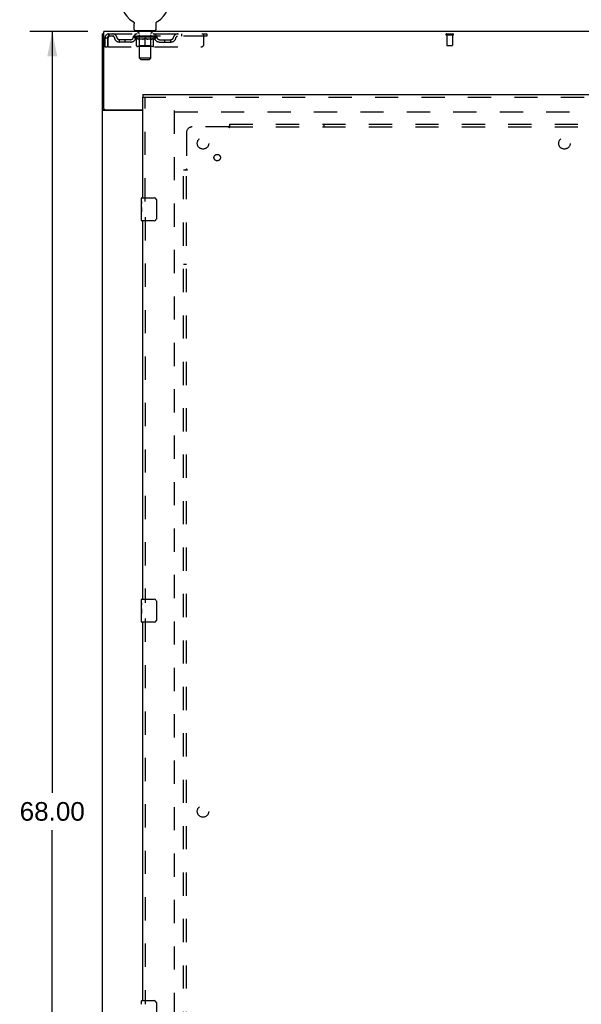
# Model space of a CAD drawing. Header units: inches. Extents: x 0 to 184, y 0 to 119.
# Tile 6 of 20: x 50 to 75, y 36 to 79. Entities that reach past the tile are written whole.
import ezdxf

# ---------------------------------------------------------------- set-up
doc = ezdxf.new("R2010")
doc.units = ezdxf.units.IN
doc.header["$LTSCALE"] = 10.121375
doc.header["$MEASUREMENT"] = 0
doc.linetypes.add('HIDDEN', pattern=[0.2, 0.1, -0.1])
doc.layers.get('0').update_dxf_attribs({"linetype": 'CONTINUOUS'})
for name, color, linetype in [('DEFAULT_2', 8, 'HIDDEN'), ('DIMENSIONS', 7, 'CONTINUOUS'), ('DOOR_ASSEMBLY', 7, 'CONTINUOUS'), ('SUBPANEL', 7, 'CONTINUOUS')]:
    doc.layers.add(name, color=color, linetype=linetype)
doc.styles.get("Standard").update_dxf_attribs({"font": 'arial.ttf'})
doc.dimstyles.new('DIMSTYLE_1', dxfattribs={"dimtxt": 0.811875, "dimasz": 1.0825, "dimexe": 0.09, "dimexo": 0.07, "dimgap": 0.0375, "dimtad": 0, "dimtih": 1, "dimtoh": 1, "dimzin": 4, "dimdsep": 46, "dimtxsty": 'Standard', "dimblk": '_FILLED', "dimblk1": '_FILLED', "dimblk2": '_FILLED', "dimcen": 0.09, "dimadec": 3, "dimazin": 1, "dimtfac": 1, "dimtdec": 3, "dimtofl": 0, "dimtmove": 0, "dimatfit": 3, "dimldrblk": '_FILLED', "dimfxl": 0, "dimtolj": 1, "dimtzin": 4, "dimarcsym": 0})

# ---------------------------------------------------------------- blocks, each defined once
blk = doc.blocks.new('_FILLED')
at = {"color": 0, "linetype": 'ByBlock'}
blk.add_solid([(0, 0), (-1, 0.2), (-1, -0.2)], dxfattribs=at)
blk = doc.blocks.new('*D15')
at = {"layer": 'DIMENSIONS', "color": 2, "linetype": 'Continuous'}
for p, q in [((53.14, 78.646), (50.617, 78.646)), ((51.591, 78.646), (51.591, 45.458)), ((51.591, 10.646), (51.591, 43.834)), ((53.14, 10.646), (50.617, 10.646))]:
    blk.add_line(p, q, dxfattribs=at)
at = {"layer": 'DIMENSIONS', "color": 2, "linetype": 'Continuous', "xscale": 1.0825, "yscale": 1.0825, "zscale": 1.0825}
for p, rotation in [((51.591, 78.646), 90), ((51.591, 10.646), 270)]:
    blk.add_blockref('_FILLED', p, dxfattribs=dict(at, rotation=rotation))
at = {"layer": 'DIMENSIONS', "color": 2, "linetype": 'Continuous', "insert": (51.591, 45.052), "char_height": 0.8119, "width": 2.83704, "attachment_point": 2, "line_spacing_factor": 0.9}
blk.add_mtext('68.00', dxfattribs=at)

msp = doc.modelspace()

# ---------------------------------------------------------------- linework, layer by layer
at = {"color": 7, "linetype": 'Continuous'}
for p, q in [((55.103, 79.092), (55.103, 79.092)), ((55.103, 79.092), (55.107, 79.09)), ((55.107, 79.09), (55.11, 79.088)), ((55.11, 79.088), (55.114, 79.085)), ((55.114, 79.085), (55.117, 79.082)), ((55.117, 79.083), (55.121, 79.08)), ((55.121, 79.08), (55.124, 79.077)), ((55.124, 79.077), (55.127, 79.074)), ((55.127, 79.074), (55.13, 79.071)), ((55.13, 79.071), (55.133, 79.068)), ((55.133, 79.068), (55.136, 79.064)), ((55.136, 79.064), (55.139, 79.061)), ((55.139, 79.061), (55.141, 79.057)), ((55.141, 79.057), (55.144, 79.054)), ((55.144, 79.054), (55.146, 79.05)), ((55.146, 79.05), (55.148, 79.046)), ((55.148, 79.046), (55.15, 79.043)), ((55.15, 79.043), (55.152, 79.039)), ((55.152, 79.039), (55.154, 79.035)), ((55.154, 79.035), (55.156, 79.031)), ((55.156, 79.031), (55.157, 79.027)), ((55.157, 79.027), (55.159, 79.023)), ((55.159, 79.023), (55.16, 79.018)), ((55.16, 79.018), (55.161, 79.014)), ((55.161, 79.014), (55.162, 79.01)), ((56.114, 78.985), (56.115, 78.988)), ((56.116, 79.006), (56.117, 79.01)), ((56.117, 79.01), (56.118, 79.014)), ((56.118, 79.014), (56.119, 79.018)), ((56.119, 79.018), (56.12, 79.023)), ((56.12, 79.023), (56.122, 79.027)), ((56.122, 79.027), (56.123, 79.031)), ((56.123, 79.031), (56.125, 79.035)), ((56.125, 79.035), (56.127, 79.039)), ((56.127, 79.039), (56.129, 79.043)), ((56.129, 79.043), (56.131, 79.046)), ((56.131, 79.046), (56.133, 79.05)), ((56.133, 79.05), (56.135, 79.054)), ((56.135, 79.054), (56.138, 79.057)), ((56.138, 79.057), (56.14, 79.061)), ((56.14, 79.061), (56.143, 79.064)), ((56.143, 79.064), (56.146, 79.068)), ((56.146, 79.068), (56.149, 79.071)), ((56.149, 79.071), (56.152, 79.074)), ((56.152, 79.074), (56.155, 79.077)), ((56.155, 79.077), (56.158, 79.08)), ((56.158, 79.08), (56.162, 79.083)), ((56.162, 79.082), (56.165, 79.085)), ((56.165, 79.085), (56.169, 79.088)), ((56.168, 79.088), (56.172, 79.09)), ((56.169, 79.088), (56.17, 79.089)), ((56.172, 79.09), (56.176, 79.092)), ((56.176, 79.092), (56.176, 79.092)), ((55.164, 78.736), (55.164, 78.985)), ((55.202, 78.676), (55.202, 78.646)), ((56.077, 78.676), (55.202, 78.676)), ((56.077, 78.676), (56.077, 78.646)), ((56.114, 78.736), (56.114, 78.985)), ((53.837, 78.542), (53.785, 78.542)), ((53.889, 75.228), (53.785, 75.228)), ((53.889, 75.228), (53.889, 75.229))]:
    msp.add_line(p, q, dxfattribs=at)
at = {"color": 3, "linetype": 'Continuous'}
for p, q in [((53.837, 75.289), (53.837, 78.646)), ((93.983, 78.646), (53.837, 78.646)), ((53.785, 10.75), (53.785, 78.542)), ((55.535, 75.198), (53.826, 75.198)), ((53.897, 75.229), (55.535, 75.229))]:
    msp.add_line(p, q, dxfattribs=at)
at = {"color": 7, "linetype": 'Continuous'}
for points in [[(55.162, 79.01), (55.163, 79.006), (55.163, 79.001), (55.164, 78.997), (55.164, 78.993), (55.164, 78.988), (55.164, 78.985)], [(55.164, 78.993), (55.164, 78.988), (55.164, 78.985)], [(56.115, 78.988), (56.115, 78.993), (56.115, 78.997), (56.116, 79.001), (56.116, 79.006)], [(56.115, 78.988), (56.115, 78.993), (56.115, 78.997), (56.116, 79.001), (56.116, 79.006)], [(53.899, 75.215), (53.896, 75.218), (53.895, 75.219), (53.894, 75.22), (53.892, 75.222), (53.891, 75.223), (53.89, 75.224), (53.89, 75.226), (53.89, 75.227), (53.889, 75.228)], [(53.908, 75.198), (53.908, 75.199), (53.908, 75.2), (53.908, 75.202), (53.908, 75.203), (53.908, 75.205), (53.907, 75.206), (53.906, 75.208), (53.905, 75.21), (53.904, 75.211), (53.902, 75.212), (53.901, 75.214), (53.899, 75.215)]]:
    msp.add_lwpolyline(points, dxfattribs=at)
at = {"color": 3, "linetype": 'Continuous'}
for points in [[(53.805, 75.21), (53.802, 75.211), (53.8, 75.213), (53.797, 75.214), (53.795, 75.216), (53.792, 75.217), (53.79, 75.219), (53.789, 75.221), (53.787, 75.222), (53.786, 75.224), (53.786, 75.226), (53.786, 75.227), (53.785, 75.228)], [(53.826, 75.198), (53.824, 75.199), (53.822, 75.201), (53.82, 75.202), (53.817, 75.204), (53.814, 75.205), (53.811, 75.207), (53.805, 75.21)]]:
    msp.add_lwpolyline(points, dxfattribs=at)
at = {"color": 7, "linetype": 'Continuous'}
for centre, radius, start, end in [((55.639, 80), 1.054, 300.3993, 239.6007), ((55.224, 78.736), 0.06, 180, 270), ((56.054, 78.736), 0.06, 270, 360)]:
    msp.add_arc(centre, radius, start, end, dxfattribs=at)
at = {"color": 3, "linetype": 'Continuous'}
msp.add_arc((53.897, 75.289), 0.06, 180, 270, dxfattribs=at)
at = {"layer": 'DEFAULT_2', "color": 8, "linetype": 'HIDDEN'}
for p, q in [((55.103, 79.092), (55.103, 79.092)), ((55.109, 79.089), (55.11, 79.088)), ((56.176, 79.092), (56.176, 79.092)), ((55.294, 78.676), (55.294, 78.646)), ((55.329, 78.586), (55.329, 78.666)), ((55.399, 78.576), (55.339, 78.576)), ((55.39, 77.486), (55.39, 78.566)), ((55.939, 78.576), (55.88, 78.576)), ((55.888, 77.486), (55.888, 78.566)), ((55.949, 78.586), (55.949, 78.666)), ((55.984, 78.676), (55.984, 78.646)), ((53.889, 78.375), (53.889, 77.979)), ((53.889, 78.375), (53.993, 78.375)), ((53.993, 78.375), (53.993, 77.979)), ((54.023, 77.979), (54.023, 78.375)), ((54.056, 78.542), (54.056, 78.438)), ((54.056, 78.542), (58.327, 78.542)), ((58.327, 78.438), (54.056, 78.438)), ((54.525, 78.187), (54.525, 78.291)), ((55.008, 78.291), (54.525, 78.291)), ((55.008, 78.187), (54.525, 78.187)), ((54.775, 78.187), (54.775, 78.291)), ((55.133, 78.4), (55.133, 78.438)), ((55.261, 78.311), (55.133, 78.4)), ((56.146, 78.4), (55.133, 78.4)), ((55.141, 78.432), (55.141, 78.438)), ((55.148, 78.43), (55.148, 78.432)), ((55.148, 78.43), (56.131, 78.43)), ((55.155, 78.43), (55.155, 78.432)), ((55.156, 78.43), (55.156, 78.432)), ((55.164, 78.432), (55.164, 78.438)), ((55.177, 78.43), (55.177, 78.432)), ((55.178, 78.43), (55.178, 78.432)), ((55.201, 78.432), (55.201, 78.438)), ((55.202, 78.438), (55.202, 78.542)), ((55.213, 78.43), (55.213, 78.432)), ((55.215, 78.43), (55.215, 78.432)), ((55.378, 78.432), (55.217, 78.432)), ((55.252, 78.432), (55.252, 78.438)), ((55.253, 78.43), (55.253, 78.432)), ((55.253, 78.43), (55.253, 78.432)), ((55.256, 78.43), (55.256, 78.432)), ((55.261, 78.43), (55.261, 78.432)), ((55.261, 78.311), (55.269, 78.311)), ((55.262, 78.43), (55.262, 78.432)), ((55.264, 78.43), (55.264, 78.432)), ((55.267, 78.43), (55.267, 78.433)), ((55.269, 78.021), (55.269, 78.346)), ((55.27, 78.43), (55.27, 78.432)), ((55.282, 78.43), (55.282, 78.432)), ((55.296, 78.43), (55.296, 78.432)), ((55.297, 78.43), (55.297, 78.434)), ((55.313, 78.43), (55.313, 78.432)), ((55.313, 78.43), (55.313, 78.432)), ((55.314, 78.432), (55.314, 78.438)), ((55.322, 78.43), (55.322, 78.432)), ((55.325, 78.43), (55.325, 78.432)), ((55.333, 78.43), (55.333, 78.432)), ((55.342, 78.43), (55.342, 78.435)), ((55.354, 78.43), (55.354, 78.432)), ((55.356, 78.43), (55.356, 78.432)), ((55.378, 78.43), (55.378, 78.432)), ((55.432, 78.432), (55.382, 78.432)), ((55.527, 78.311), (55.383, 78.311)), ((55.386, 78.432), (55.386, 78.438)), ((55.389, 78.023), (55.389, 78.398)), ((55.392, 78.43), (55.392, 78.432)), ((55.396, 78.43), (55.396, 78.432)), ((55.4, 78.43), (55.4, 78.436)), ((55.404, 78.43), (55.404, 78.432)), ((55.412, 78.43), (55.412, 78.432)), ((55.432, 78.43), (55.432, 78.432)), ((55.492, 78.432), (55.444, 78.432)), ((55.461, 78.43), (55.461, 78.432)), ((55.466, 78.432), (55.466, 78.438)), ((55.469, 78.43), (55.469, 78.432)), ((55.471, 78.43), (55.471, 78.437)), ((55.473, 78.43), (55.473, 78.432)), ((55.479, 78.43), (55.479, 78.432)), ((55.492, 78.43), (55.492, 78.432)), ((55.556, 78.432), (55.512, 78.432)), ((55.523, 78.43), (55.523, 78.432)), ((55.548, 78.432), (55.639, 78.438)), ((55.552, 78.432), (55.552, 78.438)), ((55.552, 78.432), (55.552, 78.438)), ((55.552, 78.438), (55.552, 78.438)), ((55.552, 78.43), (55.552, 78.432)), ((55.555, 78.43), (55.555, 78.433)), ((55.556, 78.43), (55.556, 78.432)), ((55.556, 78.43), (55.556, 78.432)), ((55.623, 78.432), (55.584, 78.432)), ((55.589, 78.43), (55.589, 78.432)), ((55.623, 78.43), (55.623, 78.432)), ((55.637, 78.432), (55.637, 78.432)), ((55.637, 78.43), (55.637, 78.432)), ((55.637, 78.43), (55.637, 78.432)), ((55.639, 78.432), (55.639, 78.438)), ((55.639, 77.991), (55.639, 78.346)), ((55.641, 78.43), (55.641, 78.432)), ((55.641, 78.432), (55.642, 78.432)), ((55.642, 78.43), (55.642, 78.432)), ((55.643, 78.432), (55.695, 78.432)), ((55.656, 78.43), (55.656, 78.432)), ((55.669, 78.432), (55.669, 78.436)), ((55.669, 78.436), (55.731, 78.432)), ((55.686, 78.432), (55.686, 78.435)), ((55.69, 78.43), (55.69, 78.432)), ((55.723, 78.43), (55.723, 78.432)), ((55.723, 78.43), (55.723, 78.432)), ((55.723, 78.432), (55.767, 78.432)), ((55.724, 78.43), (55.724, 78.433)), ((55.727, 78.432), (55.727, 78.438)), ((55.727, 78.432), (55.727, 78.438)), ((55.727, 78.438), (55.727, 78.438)), ((55.727, 78.43), (55.727, 78.432)), ((55.896, 78.311), (55.752, 78.311)), ((55.756, 78.43), (55.756, 78.432)), ((55.787, 78.43), (55.787, 78.432)), ((55.787, 78.432), (55.835, 78.432)), ((55.8, 78.43), (55.8, 78.432)), ((55.806, 78.43), (55.806, 78.432)), ((55.808, 78.43), (55.808, 78.437)), ((55.81, 78.43), (55.81, 78.432)), ((55.813, 78.432), (55.813, 78.438)), ((55.818, 78.43), (55.818, 78.432)), ((55.847, 78.43), (55.847, 78.432)), ((55.847, 78.432), (55.897, 78.432)), ((55.867, 78.43), (55.867, 78.432)), ((55.875, 78.43), (55.875, 78.432)), ((55.879, 78.43), (55.879, 78.436)), ((55.883, 78.43), (55.883, 78.432)), ((55.887, 78.43), (55.887, 78.432)), ((55.889, 78.023), (55.889, 78.398)), ((55.893, 78.432), (55.893, 78.438)), ((55.901, 78.43), (55.901, 78.432)), ((55.901, 78.432), (56.062, 78.432)), ((55.923, 78.43), (55.923, 78.432)), ((55.925, 78.43), (55.925, 78.432)), ((55.937, 78.43), (55.937, 78.435)), ((55.946, 78.43), (55.946, 78.432)), ((55.954, 78.43), (55.954, 78.432)), ((55.957, 78.43), (55.957, 78.432)), ((55.965, 78.432), (55.965, 78.438)), ((55.966, 78.43), (55.966, 78.432)), ((55.966, 78.43), (55.966, 78.432)), ((55.982, 78.43), (55.982, 78.434)), ((55.983, 78.43), (55.983, 78.432)), ((55.997, 78.43), (55.997, 78.432)), ((56.009, 78.43), (56.009, 78.432)), ((56.01, 78.021), (56.01, 78.346)), ((56.01, 78.311), (56.018, 78.311)), ((56.012, 78.43), (56.012, 78.433)), ((56.015, 78.43), (56.015, 78.432)), ((56.017, 78.43), (56.017, 78.432)), ((56.017, 78.43), (56.017, 78.432)), ((56.018, 78.311), (56.146, 78.4)), ((56.023, 78.43), (56.023, 78.432)), ((56.026, 78.43), (56.026, 78.432)), ((56.026, 78.43), (56.026, 78.432)), ((56.027, 78.432), (56.027, 78.438)), ((56.064, 78.43), (56.064, 78.432)), ((56.066, 78.43), (56.066, 78.432)), ((56.077, 78.438), (56.077, 78.542)), ((56.078, 78.432), (56.078, 78.438)), ((56.101, 78.43), (56.101, 78.432)), ((56.102, 78.43), (56.102, 78.432)), ((56.115, 78.432), (56.115, 78.438)), ((56.123, 78.43), (56.123, 78.432)), ((56.124, 78.43), (56.124, 78.432)), ((56.131, 78.43), (56.131, 78.432)), ((56.138, 78.432), (56.138, 78.438)), ((56.146, 78.4), (56.146, 78.438)), ((56.271, 78.291), (56.754, 78.291)), ((56.271, 78.187), (56.754, 78.187)), ((56.504, 78.187), (56.504, 78.291)), ((56.754, 78.187), (56.754, 78.291)), ((57.227, 78.542), (57.227, 78.438)), ((58.202, 78.104), (58.202, 78.542)), ((58.327, 78.542), (58.327, 78.438)), ((68.768, 78.542), (69.052, 78.542)), ((68.768, 78.499), (69.052, 78.499)), ((68.786, 78.499), (68.786, 78.052)), ((69.034, 78.499), (69.034, 78.052)), ((53.889, 77.979), (53.993, 77.979)), ((54.023, 77.979), (58.077, 77.979)), ((55.98, 77.991), (55.299, 77.991)), ((55.389, 78.023), (55.358, 77.991)), ((55.889, 78.023), (55.389, 78.023)), ((55.889, 78.023), (55.921, 77.991)), ((68.796, 78.042), (69.024, 78.042)), ((55.45, 77.426), (55.39, 77.486)), ((55.888, 77.486), (55.39, 77.486)), ((55.45, 77.426), (55.828, 77.426)), ((55.828, 77.426), (55.888, 77.486)), ((56.91, 75.198), (56.91, 14.094)), ((56.924, 75.146), (90.896, 75.146))]:
    msp.add_line(p, q, dxfattribs=at)
for points in [[(54.056, 78.542), (54.054, 78.541), (54.052, 78.537), (54.049, 78.532), (54.047, 78.525), (54.045, 78.516), (54.042, 78.505), (54.04, 78.493), (54.038, 78.479), (54.035, 78.463), (54.033, 78.447), (54.031, 78.43), (54.028, 78.412), (54.026, 78.393), (54.023, 78.375)], [(54.056, 78.438), (54.054, 78.437), (54.052, 78.436), (54.049, 78.434), (54.047, 78.431), (54.045, 78.428), (54.042, 78.424), (54.04, 78.419), (54.038, 78.414), (54.035, 78.408), (54.033, 78.402), (54.031, 78.395), (54.028, 78.389), (54.026, 78.382), (54.023, 78.375)], [(55.269, 78.346), (55.29, 78.338), (55.31, 78.331), (55.33, 78.324), (55.35, 78.319), (55.369, 78.315), (55.389, 78.311)], [(55.383, 78.311), (55.364, 78.315), (55.345, 78.319), (55.326, 78.325), (55.308, 78.331), (55.288, 78.337), (55.269, 78.345)], [(55.519, 78.311), (55.539, 78.315), (55.559, 78.319), (55.578, 78.325), (55.599, 78.331), (55.619, 78.338), (55.639, 78.346)], [(55.639, 78.345), (55.62, 78.337), (55.601, 78.33), (55.582, 78.324), (55.563, 78.319), (55.545, 78.315), (55.527, 78.311)], [(55.639, 78.346), (55.66, 78.338), (55.681, 78.331), (55.701, 78.325), (55.721, 78.319), (55.74, 78.315), (55.76, 78.311)], [(55.752, 78.311), (55.734, 78.315), (55.715, 78.319), (55.697, 78.325), (55.678, 78.331), (55.659, 78.337), (55.639, 78.345)], [(55.89, 78.311), (55.91, 78.315), (55.93, 78.319), (55.949, 78.325), (55.969, 78.331), (55.99, 78.338), (56.01, 78.346)], [(56.01, 78.345), (55.99, 78.337), (55.971, 78.331), (55.952, 78.325), (55.933, 78.319), (55.915, 78.315), (55.896, 78.311)]]:
    msp.add_lwpolyline(points, dxfattribs=at)
for centre, radius, start, end in [((55.319, 78.666), 0.01, 0, 90), ((55.339, 78.586), 0.01, 180, 270), ((55.38, 78.566), 0.01, 0, 90), ((55.898, 78.566), 0.01, 90, 180), ((55.939, 78.586), 0.01, 270, 360), ((55.959, 78.666), 0.01, 90, 180), ((54.056, 78.375), 0.167, 90, 180), ((54.056, 78.375), 0.063, 90, 180), ((54.236, 78.375), 0.167, 8.0716, 90), ((54.236, 78.375), 0.0625, 7.9863, 90), ((54.525, 78.416), 0.229, 187.9863, 270), ((54.525, 78.416), 0.125, 188.0716, 270), ((55.008, 78.416), 0.125, 270, 351.9284), ((55.008, 78.416), 0.229, 270, 352.0137), ((55.297, 78.375), 0.167, 90, 171.9284), ((55.297, 78.375), 0.0625, 90, 172.0137), ((55.358, 78.398), 0.0318, 0, 90), ((55.921, 78.398), 0.0318, 90, 180), ((55.982, 78.375), 0.167, 8.0716, 90), ((55.982, 78.375), 0.0625, 7.9863, 90), ((56.271, 78.416), 0.229, 187.9863, 270), ((56.271, 78.416), 0.125, 188.0716, 270), ((56.754, 78.416), 0.125, 270, 351.9284), ((56.754, 78.416), 0.229, 270, 352.0137), ((57.043, 78.375), 0.167, 90, 171.9284), ((57.043, 78.375), 0.0625, 90, 172.0137), ((68.768, 78.52), 0.0215, 90, 270), ((69.052, 78.52), 0.0215, 270, 90), ((55.299, 78.021), 0.0296, 180, 270), ((55.98, 78.021), 0.0296, 270, 360), ((58.077, 78.104), 0.125, 270, 360), ((68.796, 78.052), 0.01, 180, 270), ((69.024, 78.052), 0.01, 270, 360)]:
    msp.add_arc(centre, radius, start, end, dxfattribs=at)
for centre, major_axis, ratio, start_param, end_param in [((55.639, 78.438), (0.506, 0.005), 0.05963, 2.96643, 3.140963), ((55.117, 78.428), (0.158, 0), 0.060556, 0.430652, 1.470503), ((55.639, 78.438), (0.506, 0), 0.060556, -3.141593, -2.96706), ((55.117, 78.423), (0.158, 0.002), 0.05963, 1.376596, 1.469874), ((55.639, 78.438), (0.506, 0.011), 0.05688, 2.791345, 2.965878), ((55.098, 78.428), (0.158, 0.002), 0.05963, 0.25549, 1.295341), ((55.153, 78.428), (0.158, -0.002), 0.05963, 0.605815, 1.645666), ((55.639, 78.438), (0.506, -0.005), 0.05963, -2.96643, -2.791898), ((55.153, 78.423), (0.158, 0), 0.060556, 1.551758, 1.645036), ((55.098, 78.423), (0.158, 0.003), 0.05688, 1.20151, 1.294789), ((55.154, 78.425), (0.131, 0.001), 0.05963, 1.065228, 1.614276), ((55.138, 78.425), (0.131, 0.003), 0.05688, 0.890143, 1.43919), ((55.184, 78.425), (0.131, 0), 0.060556, 1.240391, 1.789438), ((55.639, 78.438), (0.506, 0.015), 0.052395, 2.616403, 2.790936), ((55.095, 78.428), (0.158, 0.003), 0.05688, 0.080405, 1.120256), ((55.203, 78.428), (0.158, -0.003), 0.05688, 0.7809, 1.820751), ((55.639, 78.438), (0.506, -0.011), 0.05688, -2.791345, -2.616812), ((55.203, 78.423), (0.158, -0.002), 0.05963, 1.72692, 1.820198), ((55.095, 78.423), (0.158, 0.005), 0.052395, 1.026568, 1.119847), ((55.137, 78.425), (0.131, 0.004), 0.052395, 0.715201, 1.264248), ((55.229, 78.425), (0.131, -0.001), 0.05963, 1.415553, 1.9646), ((55.639, 78.438), (0.506, 0.02), 0.046319, 2.441654, 2.616187), ((55.266, 78.428), (0.158, -0.005), 0.052395, 0.955842, 1.995693), ((55.109, 78.428), (0.158, 0.005), 0.052395, -0.094537, 0.945314), ((55.639, 78.438), (0.506, -0.015), 0.052395, -2.616403, -2.44187), ((55.266, 78.423), (0.158, -0.003), 0.05688, 1.902006, 1.995284), ((55.109, 78.423), (0.158, 0.006), 0.046319, 0.851819, 0.945098), ((55.152, 78.425), (0.131, 0.005), 0.046319, 0.540452, 1.089499), ((55.285, 78.425), (0.131, -0.003), 0.05688, 1.590638, 2.139686), ((55.639, 78.438), (0.506, 0.024), 0.038841, 2.267123, 2.441656), ((55.341, 78.428), (0.158, -0.006), 0.046319, 1.130591, 2.170442), ((55.138, 78.428), (0.158, 0.006), 0.046319, -0.269286, 0.770565), ((55.639, 78.438), (0.506, -0.02), 0.046319, -2.441654, -2.267121), ((55.341, 78.423), (0.158, -0.005), 0.052395, 2.076947, 2.170226), ((55.138, 78.423), (0.158, 0.007), 0.038841, 0.677289, 0.770567), ((55.182, 78.425), (0.131, 0.006), 0.038841, 0.365921, 0.914969), ((55.353, 78.425), (0.131, -0.004), 0.052395, 1.76558, 2.314627), ((55.639, 78.438), (0.506, 0.027), 0.030195, 2.09281, 2.267343), ((55.425, 78.428), (0.158, -0.007), 0.038841, 1.305122, 2.344973), ((55.183, 78.428), (0.158, 0.007), 0.038841, -0.443817, 0.596034), ((55.639, 78.438), (0.506, -0.024), 0.038841, -2.267123, -2.092591), ((55.425, 78.423), (0.158, -0.006), 0.046319, 2.251696, 2.344975), ((55.183, 78.423), (0.158, 0.008), 0.030195, 0.502975, 0.596254), ((55.225, 78.425), (0.131, 0.007), 0.030195, 0.191608, 0.740655), ((55.429, 78.425), (0.131, -0.005), 0.046319, 1.940329, 2.489376), ((55.242, 78.428), (0.158, 0.008), 0.030195, -0.61813, 0.421721), ((55.639, 78.438), (0.506, 0.029), 0.020645, 1.918687, 2.09322), ((55.515, 78.428), (0.158, -0.008), 0.030195, 1.479435, 2.519286), ((55.639, 78.438), (0.506, -0.027), 0.030195, -2.09281, -1.918277), ((55.515, 78.423), (0.158, -0.007), 0.038841, 2.426227, 2.519505), ((55.242, 78.423), (0.158, 0.009), 0.020645, 0.328852, 0.422131), ((55.281, 78.425), (0.131, 0.007), 0.020645, 0.017485, 0.566532), ((55.512, 78.425), (0.131, -0.006), 0.038841, 2.11486, 2.663907), ((55.313, 78.428), (0.158, 0.009), 0.020645, -0.792253, 0.247598), ((55.639, 78.438), (0.506, 0.03), 0.010478, 1.744704, 1.919237), ((55.609, 78.428), (0.158, -0.009), 0.020645, 1.653558, 2.693409), ((55.639, 78.438), (0.506, -0.029), 0.020645, -1.918687, -1.744154), ((55.609, 78.423), (0.158, -0.008), 0.030195, 2.60054, 2.693819), ((55.313, 78.423), (0.158, 0.009), 0.010478, 0.154869, 0.248148), ((55.348, 78.425), (0.131, 0.008), 0.010478, 6.126688, 6.675735), ((55.599, 78.425), (0.131, -0.007), 0.030195, 2.289173, 2.83822), ((55.394, 78.428), (0.158, 0.009), 0.010478, -0.966236, -0.000846), ((55.704, 78.428), (0.158, -0.009), 0.010478, 1.827541, 2.867392), ((55.639, 78.438), (0.506, -0.03), 0.010478, -1.744704, -1.563007), ((55.704, 78.423), (0.158, -0.009), 0.020645, 2.774664, 2.867942), ((55.686, 78.425), (0.131, -0.007), 0.020645, 2.463296, 3.012344), ((55.575, 78.428), (0.158, 0.009), 0.010478, 0.274201, 1.314052), ((55.506, 78.425), (0.131, 0.008), 0.010478, -0.000483, 0.504314), ((55.482, 78.423), (0.158, 0.009), 0.010478, 0.099668, 0.192946), ((55.639, 78.438), (0.506, 0.03), 0.010478, -1.571421, -1.396888), ((55.773, 78.425), (0.131, -0.008), 0.010478, 2.637279, 3.14189), ((55.797, 78.423), (0.158, -0.009), 0.010478, 2.74231, 2.948646), ((55.67, 78.428), (0.158, 0.009), 0.020645, 0.448184, 1.488034), ((55.592, 78.425), (0.131, 0.007), 0.020645, 0.129249, 0.678296), ((55.575, 78.423), (0.158, 0.009), 0.020645, 0.273651, 0.366929), ((55.639, 78.438), (0.506, 0.029), 0.020645, -1.397439, -1.222906), ((55.885, 78.428), (0.158, -0.009), 0.010478, -3.140747, -2.175357), ((55.639, 78.438), (0.506, -0.03), 0.010478, 1.222355, 1.396888), ((55.764, 78.428), (0.158, 0.008), 0.030195, 0.622307, 1.662158), ((55.68, 78.425), (0.131, 0.007), 0.030195, 0.303372, 0.852419), ((55.931, 78.425), (0.131, -0.008), 0.010478, 2.749043, 3.29809), ((55.966, 78.428), (0.158, -0.009), 0.020645, 2.893995, 3.933846), ((55.67, 78.423), (0.158, 0.008), 0.030195, 0.447774, 0.541052), ((55.966, 78.423), (0.158, -0.009), 0.010478, 2.893445, 2.986723), ((55.854, 78.428), (0.158, 0.007), 0.038841, 0.79662, 1.836471), ((55.639, 78.438), (0.506, 0.027), 0.030195, -1.223315, -1.048783), ((55.639, 78.438), (0.506, -0.029), 0.020645, 1.048373, 1.222906), ((55.767, 78.425), (0.131, 0.006), 0.038841, 0.477686, 1.026733), ((55.998, 78.425), (0.131, -0.007), 0.020645, 2.57506, 3.124108), ((56.037, 78.428), (0.158, -0.008), 0.030195, 2.719872, 3.759723), ((55.938, 78.428), (0.158, 0.006), 0.046319, 0.971151, 2.011002), ((55.764, 78.423), (0.158, 0.007), 0.038841, 0.622087, 0.715366), ((56.037, 78.423), (0.158, -0.009), 0.020645, 2.719462, 2.812741), ((55.639, 78.438), (0.506, 0.024), 0.038841, -1.049002, -0.874469), ((55.639, 78.438), (0.506, -0.027), 0.030195, 0.87425, 1.048783), ((55.85, 78.425), (0.131, 0.005), 0.046319, 0.652216, 1.201263), ((56.013, 78.428), (0.158, 0.005), 0.052395, 1.1459, 2.185751), ((56.054, 78.425), (0.131, -0.007), 0.030195, 2.400937, 2.949985), ((56.096, 78.428), (0.158, -0.007), 0.038841, 2.545558, 3.585409), ((55.926, 78.425), (0.131, 0.004), 0.052395, 0.826965, 1.376012), ((55.854, 78.423), (0.158, 0.006), 0.046319, 0.796618, 0.889896), ((56.096, 78.423), (0.158, -0.008), 0.030195, 2.545339, 2.638617), ((56.076, 78.428), (0.158, 0.003), 0.05688, 1.320842, 2.360692), ((55.639, 78.438), (0.506, 0.02), 0.046319, -0.874471, -0.699939), ((55.639, 78.438), (0.506, -0.024), 0.038841, 0.699936, 0.874469), ((56.141, 78.428), (0.158, -0.006), 0.046319, 2.371028, 3.410879), ((56.097, 78.425), (0.131, -0.006), 0.038841, 2.226624, 2.775671), ((56.126, 78.428), (0.158, 0.002), 0.05963, 1.495927, 2.535778), ((55.993, 78.425), (0.131, 0.003), 0.05688, 1.001907, 1.550954), ((56.17, 78.428), (0.158, -0.005), 0.052395, 2.196279, 3.23613), ((56.127, 78.425), (0.131, -0.005), 0.046319, 2.052093, 2.601141), ((55.938, 78.423), (0.158, 0.005), 0.052395, 0.971367, 1.064645), ((56.141, 78.423), (0.158, -0.007), 0.038841, 2.371026, 2.464304), ((56.162, 78.428), (0.158, 0), 0.060556, 1.671089, 2.71094), ((56.184, 78.428), (0.158, -0.003), 0.05688, 2.021337, 3.061188), ((55.639, 78.438), (0.506, 0.015), 0.052395, -0.699723, -0.52519), ((55.639, 78.438), (0.506, -0.02), 0.046319, 0.525406, 0.699939), ((56.181, 78.428), (0.158, -0.002), 0.05963, 1.846251, 2.886102), ((56.05, 78.425), (0.131, 0.001), 0.05963, 1.176993, 1.72604), ((56.142, 78.425), (0.131, -0.004), 0.052395, 1.877344, 2.426392), ((56.095, 78.425), (0.131, 0), 0.060556, 1.352155, 1.901202), ((56.141, 78.425), (0.131, -0.003), 0.05688, 1.702402, 2.25145), ((56.125, 78.425), (0.131, -0.001), 0.05963, 1.527317, 2.076364), ((56.013, 78.423), (0.158, 0.003), 0.05688, 1.146309, 1.239587), ((56.17, 78.423), (0.158, -0.006), 0.046319, 2.196495, 2.289773), ((55.639, 78.438), (0.506, 0.011), 0.05688, -0.524781, -0.350248), ((55.639, 78.438), (0.506, -0.015), 0.052395, 0.350657, 0.52519), ((56.076, 78.423), (0.158, 0.002), 0.05963, 1.321394, 1.414673), ((56.184, 78.423), (0.158, -0.005), 0.052395, 2.021746, 2.115024), ((55.639, 78.438), (0.506, 0.005), 0.05963, -0.349695, -0.175162), ((55.639, 78.438), (0.506, -0.011), 0.05688, 0.175715, 0.350248), ((56.126, 78.423), (0.158, 0), 0.060556, 1.496556, 1.589835), ((56.181, 78.423), (0.158, -0.003), 0.05688, 1.846804, 1.940083), ((56.162, 78.423), (0.158, -0.002), 0.05963, 1.671719, 1.764997), ((55.639, 78.438), (0.506, 0), 0.060556, -0.174533, 0), ((55.639, 78.438), (0.506, -0.005), 0.05963, 0.000629, 0.175162)]:
    msp.add_ellipse(centre, major_axis=major_axis, ratio=ratio, start_param=start_param, end_param=end_param, dxfattribs=at)
at = {"layer": 'DOOR_ASSEMBLY', "color": 7, "linetype": 'Continuous'}
for p, q in [((55.535, 75.896), (55.535, 75.792)), ((55.475, 71.235), (55.475, 71.381)), ((55.49, 71.396), (56.03, 71.396)), ((56.13, 71.296), (56.13, 70.496)), ((55.475, 70.977), (55.475, 71.234)), ((55.481, 71.179), (55.475, 71.179)), ((55.475, 71.011), (55.482, 71.011)), ((55.475, 70.411), (55.475, 70.974)), ((55.477, 70.948), (55.475, 70.948)), ((55.482, 71.011), (55.482, 71.147)), ((55.475, 70.816), (55.481, 70.816)), ((55.475, 70.78), (55.482, 70.78)), ((55.475, 70.717), (55.482, 70.717)), ((55.475, 70.55), (55.482, 70.55)), ((55.482, 70.55), (55.482, 70.78)), ((56.03, 70.396), (55.49, 70.396)), ((55.475, 53.735), (55.475, 53.881)), ((55.475, 53.477), (55.475, 53.734)), ((55.481, 53.679), (55.475, 53.679)), ((55.49, 53.896), (56.03, 53.896)), ((56.13, 53.796), (56.13, 52.996)), ((55.475, 53.511), (55.482, 53.511)), ((55.475, 52.911), (55.475, 53.474)), ((55.477, 53.448), (55.475, 53.448)), ((55.475, 53.316), (55.481, 53.316)), ((55.475, 53.28), (55.482, 53.28)), ((55.482, 53.511), (55.482, 53.647)), ((55.482, 53.05), (55.482, 53.28)), ((55.475, 53.217), (55.482, 53.217)), ((55.475, 53.05), (55.482, 53.05)), ((56.03, 52.896), (55.49, 52.896)), ((55.475, 36.235), (55.475, 36.381)), ((55.49, 36.396), (56.03, 36.396)), ((56.13, 36.296), (56.13, 35.496))]:
    msp.add_line(p, q, dxfattribs=at)
at = {"layer": 'DOOR_ASSEMBLY', "color": 3, "linetype": 'Continuous'}
for p, q in [((55.535, 75.896), (91.723, 75.896)), ((55.535, 71.396), (55.535, 75.792)), ((55.535, 53.896), (55.535, 70.396)), ((55.535, 36.396), (55.535, 52.896))]:
    msp.add_line(p, q, dxfattribs=at)
at = {"layer": 'DOOR_ASSEMBLY', "color": 8, "linetype": 'HIDDEN'}
for p, q in [((55.535, 75.792), (91.723, 75.792)), ((55.639, 71.241), (55.639, 75.792)), ((55.639, 70.551), (55.639, 53.741)), ((55.639, 53.051), (55.639, 36.241))]:
    msp.add_line(p, q, dxfattribs=at)
at = {"layer": 'DOOR_ASSEMBLY', "color": 7, "linetype": 'Continuous'}
for points in [[(56.124, 71.332), (56.126, 71.326), (56.127, 71.32), (56.129, 71.314), (56.13, 71.308), (56.13, 71.302), (56.13, 71.296)], [(55.475, 71.235), (55.476, 71.231), (55.476, 71.227), (55.477, 71.221), (55.477, 71.215), (55.478, 71.208), (55.479, 71.2), (55.48, 71.192), (55.481, 71.184)], [(55.475, 70.977), (55.476, 70.969), (55.476, 70.96), (55.477, 70.95)], [(55.477, 70.95), (55.478, 70.939), (55.479, 70.928), (55.48, 70.916), (55.481, 70.904), (55.481, 70.892), (55.482, 70.879), (55.482, 70.866), (55.482, 70.854), (55.482, 70.841), (55.482, 70.828), (55.481, 70.815), (55.481, 70.803), (55.48, 70.791)], [(55.481, 71.184), (55.481, 71.175), (55.482, 71.166), (55.482, 71.156), (55.482, 71.147)], [(56.13, 70.496), (56.13, 70.489), (56.13, 70.483), (56.129, 70.477), (56.127, 70.471), (56.126, 70.465), (56.124, 70.459)], [(55.475, 53.735), (55.476, 53.731), (55.476, 53.727), (55.477, 53.721), (55.477, 53.715), (55.478, 53.708), (55.479, 53.7), (55.48, 53.692), (55.481, 53.684)], [(55.481, 53.684), (55.481, 53.675), (55.482, 53.666), (55.482, 53.656), (55.482, 53.647)], [(56.124, 53.832), (56.126, 53.826), (56.127, 53.82), (56.129, 53.814), (56.13, 53.808), (56.13, 53.802), (56.13, 53.796)], [(55.475, 53.477), (55.476, 53.469), (55.476, 53.46), (55.477, 53.45)], [(55.477, 53.45), (55.478, 53.439), (55.479, 53.428), (55.48, 53.416), (55.481, 53.404), (55.481, 53.392), (55.482, 53.379), (55.482, 53.366), (55.482, 53.354), (55.482, 53.341), (55.482, 53.328), (55.481, 53.315), (55.481, 53.303), (55.48, 53.291)], [(56.13, 52.996), (56.13, 52.989), (56.13, 52.983), (56.129, 52.977), (56.127, 52.971), (56.126, 52.965), (56.124, 52.959)], [(56.124, 36.332), (56.126, 36.326), (56.127, 36.32), (56.129, 36.314), (56.13, 36.308), (56.13, 36.302), (56.13, 36.296)]]:
    msp.add_lwpolyline(points, dxfattribs=at)
for centre, radius, start, end in [((55.49, 71.381), 0.015, 90, 180), ((56.03, 71.296), 0.1, 21.1999, 90), ((55.49, 70.411), 0.015, 180, 270), ((56.03, 70.496), 0.1, 270, 338.7946), ((55.49, 53.881), 0.015, 90, 180), ((56.03, 53.796), 0.1, 21.1999, 90), ((55.49, 52.911), 0.015, 180, 270), ((56.03, 52.996), 0.1, 270, 338.7946), ((55.49, 36.381), 0.015, 90, 180), ((56.03, 36.296), 0.1, 21.1999, 90)]:
    msp.add_arc(centre, radius, start, end, dxfattribs=at)
for centre, start_param, end_param in [((55.738, 70.812), -3.141593, -2.961605), ((55.738, 53.312), 3.141593, 3.321581)]:
    msp.add_ellipse(centre, major_axis=(0.263, 0), ratio=0.432808, start_param=start_param, end_param=end_param, dxfattribs=at)
at = {"layer": 'SUBPANEL', "color": 8, "linetype": 'HIDDEN'}
for p, q in [((59.281, 74.489), (57.692, 74.489)), ((59.3, 74.508), (59.293, 74.502)), ((59.317, 74.614), (59.317, 74.528)), ((59.317, 74.614), (88.504, 74.614)), ((59.317, 74.449), (59.317, 74.528)), ((59.317, 74.489), (88.504, 74.489)), ((63.442, 74.489), (63.442, 74.614)), ((57.442, 74.239), (57.442, 72.65)), ((57.317, 16.677), (57.317, 72.614)), ((57.317, 72.614), (57.403, 72.614)), ((57.403, 72.614), (57.483, 72.614)), ((57.442, 16.677), (57.442, 72.614)), ((57.442, 68.489), (57.317, 68.489))]:
    msp.add_line(p, q, dxfattribs=at)
for points in [[(59.293, 74.502), (59.291, 74.5), (59.289, 74.498), (59.288, 74.496), (59.286, 74.494), (59.284, 74.492), (59.283, 74.491), (59.281, 74.489)], [(59.294, 74.47), (59.292, 74.475), (59.29, 74.477), (59.289, 74.479), (59.287, 74.482), (59.286, 74.484), (59.284, 74.486), (59.283, 74.488), (59.281, 74.489)], [(59.317, 74.449), (59.315, 74.449), (59.313, 74.45), (59.312, 74.451), (59.31, 74.452), (59.308, 74.453), (59.307, 74.454), (59.305, 74.455), (59.304, 74.457), (59.302, 74.458), (59.301, 74.46), (59.3, 74.462), (59.298, 74.464), (59.297, 74.466), (59.296, 74.468), (59.294, 74.47)], [(59.317, 74.528), (59.315, 74.526), (59.314, 74.524), (59.312, 74.522), (59.31, 74.52), (59.309, 74.518), (59.307, 74.516), (59.306, 74.514), (59.304, 74.513), (59.303, 74.511), (59.301, 74.51), (59.3, 74.508)], [(57.403, 72.614), (57.405, 72.616), (57.407, 72.618), (57.409, 72.619), (57.411, 72.621), (57.413, 72.622), (57.415, 72.624), (57.417, 72.625), (57.418, 72.627), (57.42, 72.628), (57.421, 72.63), (57.423, 72.631)], [(57.423, 72.631), (57.429, 72.638), (57.431, 72.64), (57.433, 72.642), (57.435, 72.643), (57.437, 72.645), (57.439, 72.647), (57.44, 72.648), (57.442, 72.65)], [(57.456, 72.64), (57.454, 72.641), (57.452, 72.642), (57.449, 72.644), (57.447, 72.645), (57.445, 72.647), (57.443, 72.648), (57.442, 72.65)], [(57.483, 72.614), (57.482, 72.616), (57.481, 72.618), (57.48, 72.62), (57.479, 72.621), (57.478, 72.623), (57.477, 72.624), (57.476, 72.626), (57.474, 72.627), (57.473, 72.629), (57.471, 72.63), (57.469, 72.631), (57.467, 72.633), (57.465, 72.634), (57.463, 72.635), (57.461, 72.637), (57.456, 72.64)]]:
    msp.add_lwpolyline(points, dxfattribs=at)
for centre, radius in [((58.16, 73.771), 0.25), ((73.91, 73.771), 0.25), ((58.779, 73.152), 0.141), ((58.16, 44.646), 0.25)]:
    msp.add_circle(centre, radius, dxfattribs=at)
msp.add_arc((57.692, 74.239), 0.25, 90, 180, dxfattribs=at)

# ---------------------------------------------------------------- dimensions: what is measured, and where the dimension line sits
at = {"layer": 'DIMENSIONS', "color": 2, "linetype": 'Continuous'}
dim = msp.add_linear_dim(base=(51.591, 10.646), p1=(53.21, 78.646), p2=(53.21, 10.646), angle=270, dimstyle='DIMSTYLE_1', dxfattribs=at)
dim.commit()
dim.dimension.update_dxf_attribs({"geometry": '*D15', "text_midpoint": (51.585, 44.641), "dimtype": 160})

doc.saveas('drawing.dxf')
